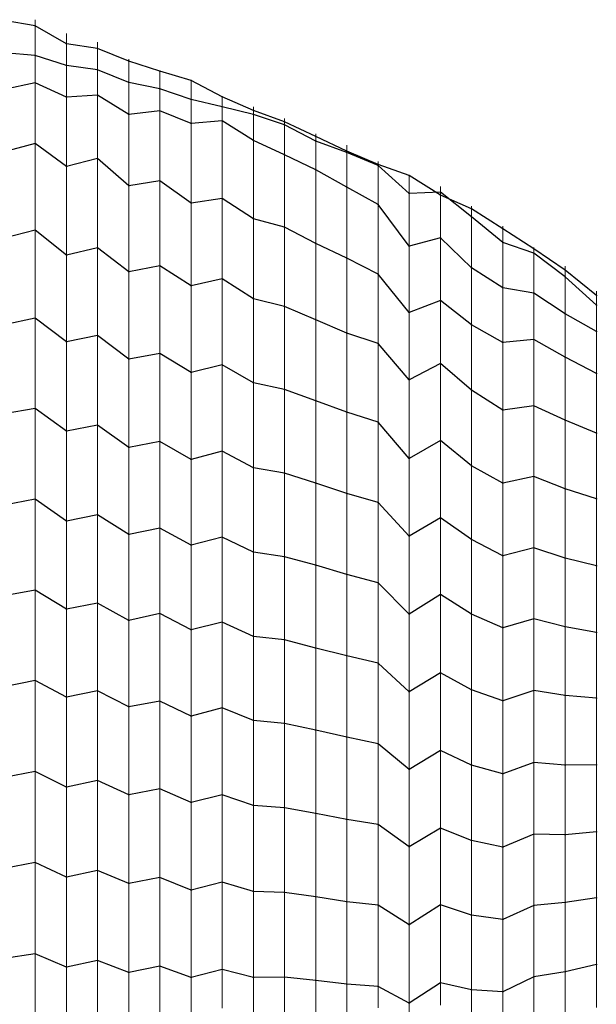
# Model space of a CAD drawing. Extents: x -2 to 194, y -30 to 73.
# Tile 3 of 4: x 16 to 35, y -3 to 29. Entities that reach past the tile are written whole.
import ezdxf

# ---------------------------------------------------------------- set-up
doc = ezdxf.new("R2010")
doc.units = 0
doc.header["$LTSCALE"] = 1.400842
doc.layers.add('1', color=7, linetype='CONTINUOUS')
doc.layers.add('poly', color=5, linetype='CONTINUOUS')

msp = doc.modelspace()

# ---------------------------------------------------------------- linework, layer by layer
at = {"layer": '1', "linetype": 'Continuous', "lineweight": 0}
for points in [[(17, -3.962, -3.534), (17, -2.928, -3.502), (17, -1.925, -3.52), (17, -0.919, -3.598), (17, 0.088, -3.635), (17, 1.096, -3.687), (17, 2.113, -3.463), (17, 3.165, -3.597), (17, 4.154, -3.758), (17, 5.183, -3.651), (17, 6.191, -3.667), (17, 7.202, -3.477), (17, 8.212, -3.431), (17, 9.205, -3.152), (17, 10.215, -3.051), (17, 11.214, -3.011), (17, 12.209, -2.771), (17, 13.261, -2.873), (17, 14.287, -2.701), (17, 15.316, -2.802), (17, 16.306, -2.955), (17, 17.303, -3.107), (17, 18.291, -3.301), (17, 19.272, -3.522), (17, 20.214, -3.892), (17, 21.183, -4.154), (17, 22.159, -4.385), (17, 23.13, -4.649), (17, 24.092, -4.938), (17, 24.992, -5.415), (17, 25.749, -6.122), (17, 26.395, -6.897), (17, 26.794, -7.865), (17, 27.088, -8.826), (17, 27.264, -9.818), (17, 27.823, -10.742), (17, 28.123, -11.732), (17, 28.394, -12.696), (17, 28.482, -13.71), (17, 28.311, -14.729), (17, 28.612, -15.799)], [(18, -3.924, -4.343), (18, -2.924, -4.466), (18, -1.903, -4.408), (18, -0.898, -4.406), (18, 0.101, -4.499), (18, 1.107, -4.507), (18, 2.115, -4.503), (18, 3.117, -4.486), (18, 4.113, -4.384), (18, 5.115, -4.379), (18, 6.112, -4.27), (18, 7.104, -4.114), (18, 8.134, -4.255), (18, 9.195, -3.923), (18, 10.183, -3.73), (18, 11.17, -3.53), (18, 12.135, -3.255), (18, 13.183, -3.273), (18, 14.191, -3.14), (18, 15.199, -3.13), (18, 16.198, -3.259), (18, 17.196, -3.406), (18, 18.188, -3.577), (18, 19.169, -3.779), (18, 20.137, -4.055), (18, 21.085, -4.389), (18, 22.086, -4.553), (18, 23.095, -4.589), (18, 24.086, -4.855), (18, 24.995, -5.327), (18, 25.767, -6.009), (18, 26.339, -6.872), (18, 26.743, -7.804), (18, 26.988, -8.787), (18, 27.305, -9.741), (18, 27.609, -10.697), (18, 27.776, -11.693), (18, 27.949, -12.683), (18, 27.754, -13.732), (18, 28.172, -14.835)], [(19, -3.798, -5.174), (19, -2.786, -5.174), (19, -1.785, -5.334), (19, -0.739, -5.188), (19, 0.281, -5.281), (19, 1.287, -5.253), (19, 2.29, -5.288), (19, 3.3, -5.35), (19, 4.319, -5.173), (19, 5.317, -5.039), (19, 6.316, -4.986), (19, 7.308, -4.829), (19, 8.291, -4.617), (19, 9.287, -4.457), (19, 10.227, -4.07), (19, 11.256, -3.953), (19, 12.243, -3.779), (19, 13.213, -3.509), (19, 14.242, -3.479), (19, 15.238, -3.416), (19, 16.247, -3.567), (19, 17.237, -3.712), (19, 18.235, -3.85), (19, 19.228, -4.031), (19, 20.2, -4.286), (19, 21.161, -4.56), (19, 22.18, -4.63), (19, 23.183, -4.724), (19, 24.164, -4.982), (19, 25.056, -5.532), (19, 25.799, -6.233), (19, 26.304, -7.153), (19, 26.614, -8.128), (19, 26.799, -9.121), (19, 27.129, -10.079), (19, 27.397, -11.046), (19, 27.702, -12), (19, 27.67, -13.06), (19, 27.372, -14.052), (19, 27.896, -15.266)], [(20, -3.497, -5.775), (20, -2.494, -5.844), (20, -1.488, -5.82), (20, -0.486, -5.891), (20, 0.522, -5.922), (20, 1.533, -5.843), (20, 2.54, -5.843), (20, 3.54, -5.893), (20, 4.555, -5.679), (20, 5.567, -5.646), (20, 6.563, -5.549), (20, 7.546, -5.33), (20, 8.504, -5.019), (20, 9.498, -4.838), (20, 10.452, -4.468), (20, 11.499, -4.397), (20, 12.486, -4.15), (20, 13.469, -3.96), (20, 14.439, -3.721), (20, 15.469, -3.716), (20, 16.469, -3.871), (20, 17.466, -4.013), (20, 18.463, -4.153), (20, 19.463, -4.277), (20, 20.442, -4.516), (20, 21.383, -4.88), (20, 22.428, -4.968), (20, 23.414, -5.183), (20, 24.363, -5.533), (20, 25.224, -6.101), (20, 25.793, -7.054), (20, 26.21, -7.972), (20, 26.503, -8.938), (20, 26.748, -9.913), (20, 26.964, -10.893), (20, 27.258, -11.853), (20, 27.345, -12.873), (20, 27.165, -13.891), (20, 27.239, -14.92)], [(21, -3.381, -6.285), (21, -2.366, -6.243), (21, -1.363, -6.255), (21, -0.357, -6.355), (21, 0.652, -6.371), (21, 1.66, -6.173), (21, 2.673, -6.161), (21, 3.671, -6.093), (21, 4.67, -5.971), (21, 5.667, -5.918), (21, 6.658, -5.689), (21, 7.638, -5.508), (21, 8.63, -5.33), (21, 9.626, -5.165), (21, 10.574, -4.798), (21, 11.598, -4.685), (21, 12.568, -4.328), (21, 13.57, -4.162), (21, 14.539, -3.872), (21, 15.59, -3.898), (21, 16.591, -4.061), (21, 17.586, -4.211), (21, 18.582, -4.358), (21, 19.577, -4.51), (21, 20.571, -4.676), (21, 21.508, -5.117), (21, 22.544, -5.274), (21, 23.516, -5.546), (21, 24.443, -5.94), (21, 25.293, -6.505), (21, 25.88, -7.434), (21, 26.142, -8.45), (21, 26.385, -9.428), (21, 26.406, -10.452), (21, 26.735, -11.446), (21, 26.976, -12.421), (21, 26.887, -13.475), (21, 26.738, -14.465), (21, 26.756, -15.482)], [(22, -3.238, -6.654), (22, -2.219, -6.582), (22, -1.217, -6.508), (22, -0.222, -6.459), (22, 0.784, -6.6), (22, 1.802, -6.571), (22, 2.804, -6.507), (22, 3.807, -6.433), (22, 4.804, -6.286), (22, 5.778, -6.048), (22, 6.794, -5.986), (22, 7.786, -5.8), (22, 8.776, -5.611), (22, 9.744, -5.337), (22, 10.763, -5.27), (22, 11.743, -4.913), (22, 12.736, -4.721), (22, 13.702, -4.464), (22, 14.698, -4.276), (22, 15.682, -4.112), (22, 16.707, -4.201), (22, 17.695, -4.359), (22, 18.685, -4.541), (22, 19.686, -4.66), (22, 20.68, -4.825), (22, 21.614, -5.277), (22, 22.584, -5.578), (22, 23.55, -5.854), (22, 24.506, -6.159), (22, 25.359, -6.761), (22, 25.899, -7.731), (22, 26.023, -8.806), (22, 26.081, -9.805), (22, 26.481, -10.785), (22, 26.654, -11.797), (22, 26.676, -12.81), (22, 26.408, -13.816), (22, 26.345, -14.821)], [(23, -3.069, -6.959), (23, -2.052, -6.931), (23, -1.051, -6.85), (23, -0.057, -6.794), (23, 0.949, -6.821), (23, 1.963, -6.779), (23, 2.958, -6.641), (23, 3.963, -6.566), (23, 4.953, -6.444), (23, 5.952, -6.401), (23, 6.945, -6.162), (23, 7.924, -5.939), (23, 8.903, -5.753), (23, 9.884, -5.528), (23, 10.887, -5.424), (23, 11.843, -5.046), (23, 12.888, -4.978), (23, 13.873, -4.689), (23, 14.859, -4.504), (23, 15.843, -4.283), (23, 16.871, -4.317), (23, 17.869, -4.502), (23, 18.851, -4.73), (23, 19.854, -4.849), (23, 20.827, -5.134), (23, 21.739, -5.584), (23, 22.625, -6.045), (23, 23.655, -6.23), (23, 24.601, -6.603), (23, 25.406, -7.29), (23, 25.785, -8.388), (23, 25.734, -9.464), (23, 25.896, -10.478), (23, 26.154, -11.449), (23, 26.154, -12.486), (23, 26.118, -13.487), (23, 25.9, -14.481), (23, 26.004, -15.532)], [(24, -3.759, -7.087), (24, -2.733, -7.216), (24, -1.719, -7.204), (24, -0.722, -7.077), (24, 0.282, -7.072), (24, 1.279, -6.946), (24, 2.288, -6.946), (24, 3.288, -6.937), (24, 4.282, -6.692), (24, 5.285, -6.575), (24, 6.293, -6.548), (24, 7.288, -6.34), (24, 8.273, -6.142), (24, 9.241, -5.866), (24, 10.24, -5.715), (24, 11.215, -5.469), (24, 12.183, -5.214), (24, 13.181, -5.054), (24, 14.174, -4.888), (24, 15.146, -4.648), (24, 16.14, -4.476), (24, 17.155, -4.471), (24, 18.154, -4.642), (24, 19.114, -4.941), (24, 20.116, -5.087), (24, 21.072, -5.44), (24, 21.966, -5.899), (24, 22.897, -6.27), (24, 23.876, -6.527), (24, 24.759, -7.094), (24, 25.352, -8.018), (24, 25.564, -9.073), (24, 25.584, -10.09), (24, 25.52, -11.092), (24, 25.698, -12.112), (24, 25.701, -13.128), (24, 25.683, -14.127), (24, 25.823, -15.137)], [(25, -3.328, -7.458), (25, -2.317, -7.324), (25, -1.319, -7.246), (25, -0.307, -7.34), (25, 0.718, -7.169), (25, 1.732, -7.172), (25, 2.734, -7.06), (25, 3.726, -6.884), (25, 4.715, -6.77), (25, 5.716, -6.744), (25, 6.713, -6.498), (25, 7.707, -6.328), (25, 8.701, -6.148), (25, 9.679, -5.901), (25, 10.672, -5.727), (25, 11.641, -5.451), (25, 12.629, -5.28), (25, 13.627, -5.133), (25, 14.604, -4.897), (25, 15.593, -4.705), (25, 16.588, -4.545), (25, 17.614, -4.652), (25, 18.597, -4.874), (25, 19.56, -5.169), (25, 20.501, -5.53), (25, 21.415, -5.939), (25, 22.369, -6.254), (25, 23.222, -6.853), (25, 24.091, -7.361), (25, 24.841, -8.053), (25, 25.219, -9.121), (25, 25.246, -10.175), (25, 25.157, -11.178), (25, 25.281, -12.196), (25, 25.405, -13.188), (25, 25.158, -14.226), (25, 25.44, -15.327)], [(26, -3.871, -7.573), (26, -2.88, -7.486), (26, -1.884, -7.439), (26, -0.89, -7.403), (26, 0.109, -7.45), (26, 1.136, -7.219), (26, 2.157, -7.213), (26, 3.156, -7.119), (26, 4.153, -6.967), (26, 5.144, -6.86), (26, 6.133, -6.738), (26, 7.105, -6.446), (26, 8.098, -6.28), (26, 9.096, -6.119), (26, 10.084, -5.928), (26, 11.089, -5.836), (26, 12.062, -5.566), (26, 13.042, -5.332), (26, 14.049, -5.238), (26, 15.02, -4.944), (26, 16.027, -4.823), (26, 17.02, -4.715), (26, 18.036, -4.869), (26, 18.99, -5.263), (26, 19.939, -5.589), (26, 20.871, -5.965), (26, 21.725, -6.529), (26, 22.612, -7), (26, 23.56, -7.352), (26, 24.344, -8.121), (26, 24.784, -9.101), (26, 24.701, -10.236), (26, 24.718, -11.244), (26, 24.813, -12.242), (26, 24.956, -13.235), (26, 24.79, -14.269), (26, 24.912, -15.304)], [(27, -3.537, -7.748), (27, -2.559, -7.501), (27, -1.497, -7.626), (27, -0.483, -7.599), (27, 0.512, -7.461), (27, 1.508, -7.314), (27, 2.511, -7.208), (27, 3.5, -7.097), (27, 4.489, -6.99), (27, 5.476, -6.869), (27, 6.478, -6.779), (27, 7.464, -6.507), (27, 8.472, -6.414), (27, 9.459, -6.211), (27, 10.452, -6.05), (27, 11.426, -5.808), (27, 12.395, -5.57), (27, 13.397, -5.452), (27, 14.372, -5.175), (27, 15.372, -5.051), (27, 16.367, -4.897), (27, 17.382, -4.921), (27, 18.378, -5.338), (27, 19.243, -5.862), (27, 20.191, -6.233), (27, 21.115, -6.625), (27, 21.945, -7.236), (27, 22.922, -7.601), (27, 23.727, -8.298), (27, 24.22, -9.259), (27, 24.377, -10.301), (27, 24.241, -11.332), (27, 24.443, -12.375), (27, 24.322, -13.417), (27, 24.46, -14.444), (27, 24.586, -15.437)], [(28, -3.065, -7.81), (28, -2.022, -7.806), (28, -1.024, -7.729), (28, -0.02, -7.666), (28, 0.97, -7.491), (28, 1.969, -7.363), (28, 2.968, -7.237), (28, 3.969, -7.109), (28, 4.955, -6.979), (28, 5.942, -6.844), (28, 6.92, -6.649), (28, 7.908, -6.505), (28, 8.901, -6.346), (28, 9.898, -6.197), (28, 10.878, -5.975), (28, 11.865, -5.826), (28, 12.861, -5.684), (28, 13.852, -5.582), (28, 14.826, -5.322), (28, 15.831, -5.198), (28, 16.839, -5.148), (28, 17.848, -5.322), (28, 18.759, -5.923), (28, 19.556, -6.535), (28, 20.521, -6.923), (28, 21.411, -7.4), (28, 22.226, -7.998), (28, 23.106, -8.497), (28, 23.767, -9.356), (28, 23.954, -10.474), (28, 23.942, -11.492), (28, 24.068, -12.502), (28, 23.864, -13.535), (28, 23.944, -14.573), (28, 23.902, -15.58)], [(29, -3.521, -8.138), (29, -2.537, -7.921), (29, -1.535, -7.836), (29, -0.538, -7.808), (29, 0.451, -7.621), (29, 1.456, -7.544), (29, 2.454, -7.414), (29, 3.429, -7.149), (29, 4.418, -6.979), (29, 5.442, -7.005), (29, 6.458, -6.746), (29, 7.464, -6.65), (29, 8.454, -6.561), (29, 9.44, -6.35), (29, 10.433, -6.186), (29, 11.425, -6.067), (29, 12.414, -5.889), (29, 13.393, -5.705), (29, 14.386, -5.534), (29, 15.373, -5.401), (29, 16.384, -5.384), (29, 17.386, -5.476), (29, 18.343, -6.005), (29, 19.151, -6.612), (29, 19.933, -7.236), (29, 20.891, -7.638), (29, 21.709, -8.275), (29, 22.467, -8.927), (29, 23.033, -9.802), (29, 23.42, -10.746), (29, 23.634, -11.741), (29, 23.598, -12.772), (29, 23.396, -13.768), (29, 23.192, -14.749)], [(30, -2.974, -8.194), (30, -1.992, -8.016), (30, -0.986, -7.956), (30, 0.008, -7.9), (30, 0.985, -7.611), (30, 1.98, -7.463), (30, 2.964, -7.251), (30, 3.969, -7.167), (30, 4.956, -7.006), (30, 5.95, -6.909), (30, 6.935, -6.721), (30, 7.936, -6.595), (30, 8.931, -6.446), (30, 9.94, -6.421), (30, 10.93, -6.272), (30, 11.92, -6.095), (30, 12.887, -5.824), (30, 13.863, -5.605), (30, 14.877, -5.561), (30, 15.874, -5.487), (30, 16.884, -5.622), (30, 17.848, -5.975), (30, 18.684, -6.608), (30, 19.462, -7.238), (30, 20.24, -7.867), (30, 21.045, -8.462), (30, 21.861, -9.042), (30, 22.542, -9.812), (30, 23.052, -10.699), (30, 23.269, -11.73), (30, 23.131, -12.781), (30, 22.874, -13.758), (30, 22.522, -14.697), (30, 22.528, -15.772)], [(31, -3.204, -8.298), (31, -2.197, -8.232), (31, -1.218, -7.966), (31, -0.2, -7.908), (31, 0.794, -7.794), (31, 1.774, -7.573), (31, 2.756, -7.355), (31, 3.76, -7.257), (31, 4.747, -7.124), (31, 5.734, -6.997), (31, 6.727, -6.829), (31, 7.733, -6.73), (31, 8.724, -6.626), (31, 9.724, -6.516), (31, 10.715, -6.35), (31, 11.704, -6.219), (31, 12.669, -5.849), (31, 13.664, -5.662), (31, 14.679, -5.652), (31, 15.677, -5.675), (31, 16.678, -5.833), (31, 17.626, -6.216), (31, 18.485, -6.76), (31, 19.26, -7.407), (31, 20.017, -8.054), (31, 20.735, -8.752), (31, 21.492, -9.409), (31, 22.147, -10.18), (31, 22.631, -11.083), (31, 22.633, -12.217), (31, 22.479, -13.217), (31, 22.204, -14.189), (31, 21.917, -15.147)], [(32, -3.302, -8.328), (32, -2.296, -8.24), (32, -1.307, -8.062), (32, -0.33, -7.859), (32, 0.678, -7.795), (32, 1.667, -7.522), (32, 2.667, -7.395), (32, 3.668, -7.266), (32, 4.661, -7.191), (32, 5.652, -7.077), (32, 6.654, -6.983), (32, 7.644, -6.798), (32, 8.652, -6.746), (32, 9.638, -6.551), (32, 10.637, -6.43), (32, 11.605, -6.15), (32, 12.593, -5.951), (32, 13.589, -5.846), (32, 14.595, -5.865), (32, 15.592, -6.065), (32, 16.591, -6.173), (32, 17.552, -6.576), (32, 18.43, -7.065), (32, 19.221, -7.702), (32, 19.937, -8.407), (32, 20.487, -9.277), (32, 21.241, -9.986), (32, 21.775, -10.881), (32, 21.99, -11.918), (32, 21.874, -12.962), (32, 21.637, -13.945), (32, 21.297, -14.894)], [(33, -3.357, -8.341), (33, -2.354, -8.221), (33, -1.35, -8.163), (33, -0.359, -7.981), (33, 0.631, -7.831), (33, 1.613, -7.661), (33, 2.592, -7.458), (33, 3.591, -7.337), (33, 4.581, -7.243), (33, 5.569, -7.113), (33, 6.567, -7.062), (33, 7.559, -6.927), (33, 8.561, -6.822), (33, 9.553, -6.665), (33, 10.534, -6.438), (33, 11.517, -6.263), (33, 12.491, -6.01), (33, 13.519, -5.984), (33, 14.523, -6.151), (33, 15.493, -6.416), (33, 16.499, -6.529), (33, 17.458, -6.921), (33, 18.348, -7.391), (33, 19.12, -8.072), (33, 19.695, -8.931), (33, 20.255, -9.763), (33, 20.903, -10.532), (33, 21.311, -11.499), (33, 21.286, -12.598), (33, 21.264, -13.604), (33, 20.905, -14.596), (33, 20.488, -15.509)], [(34, -3.235, -8.229), (34, -2.231, -8.222), (34, -1.234, -8.141), (34, -0.243, -8.025), (34, 0.744, -7.825), (34, 1.696, -7.488), (34, 2.718, -7.363), (34, 3.73, -7.405), (34, 4.745, -7.279), (34, 5.746, -7.188), (34, 6.749, -7.07), (34, 7.741, -6.982), (34, 8.726, -6.759), (34, 9.717, -6.576), (34, 10.701, -6.369), (34, 11.685, -6.208), (34, 12.678, -6.107), (34, 13.698, -6.223), (34, 14.684, -6.416), (34, 15.674, -6.597), (34, 16.623, -6.951), (34, 17.525, -7.389), (34, 18.34, -8.005), (34, 18.976, -8.821), (34, 19.385, -9.771), (34, 20.004, -10.593), (34, 20.533, -11.451), (34, 20.715, -12.515), (34, 20.547, -13.56), (34, 20.282, -14.531), (34, 19.803, -15.437)], [(35, -3.055, -8.165), (35, -2.055, -8.151), (35, -1.059, -8.041), (35, -0.067, -7.945), (35, 0.915, -7.719), (35, 1.888, -7.48), (35, 2.902, -7.413), (35, 3.907, -7.476), (35, 4.935, -7.287), (35, 5.945, -7.246), (35, 6.94, -7.07), (35, 7.925, -6.848), (35, 8.906, -6.627), (35, 9.877, -6.407), (35, 10.883, -6.326), (35, 11.879, -6.289), (35, 12.879, -6.356), (35, 13.871, -6.488), (35, 14.862, -6.675), (35, 15.816, -7.005), (35, 16.72, -7.455), (35, 17.552, -8.024), (35, 18.248, -8.774), (35, 18.73, -9.693), (35, 19.098, -10.631), (35, 19.504, -11.547), (35, 19.915, -12.457), (35, 19.752, -13.629), (35, 19.41, -14.592), (35, 18.884, -15.466)]]:
    msp.add_polyline3d(points, dxfattribs=at)
at = {"layer": 'poly'}
for points in [[(35, 19.768, -13.513), (34, 20.581, -13.353), (33, 21.27, -13.344), (32, 21.912, -12.622), (31, 22.544, -12.796), (30, 22.986, -13.334), (29, 23.616, -12.263), (28, 23.973, -12.981), (27, 24.394, -12.803), (26, 24.87, -12.639), (25, 25.34, -12.665), (24, 25.699, -12.385), (23, 26.144, -12.749), (22, 26.66, -12.047), (21, 26.957, -12.644), (20, 27.278, -12.092), (19, 27.686, -12.52), (18, 27.838, -12.046), (17, 28.413, -12.914), (16, 28.59, -12.455)], [(35, 19.466, -11.461), (34, 20.369, -11.185), (33, 21.127, -11.063), (32, 21.471, -10.372), (31, 22.292, -10.452), (30, 23.087, -10.864), (29, 23.046, -9.833), (28, 23.94, -10.386), (27, 24.359, -10.181), (26, 24.721, -9.956), (25, 25.24, -9.949), (24, 25.575, -9.641), (23, 25.816, -9.977), (22, 26.053, -9.33), (21, 26.394, -9.874), (20, 26.601, -9.328), (19, 27.008, -9.725), (18, 27.141, -9.247), (17, 27.466, -10.152), (16, 27.553, -9.741)], [(35, 18.617, -9.478), (34, 19.181, -9.297), (33, 19.844, -9.151), (32, 20.018, -8.536), (31, 20.653, -8.673), (30, 21.619, -8.87), (29, 21.354, -7.998), (28, 22.684, -8.257), (27, 23.242, -7.877), (26, 23.801, -7.589), (25, 24.276, -7.531), (24, 24.742, -7.083), (23, 25.365, -7.255), (22, 25.282, -6.707), (21, 25.693, -7.139), (20, 25.573, -6.685), (19, 26.196, -6.955), (18, 26.13, -6.555), (17, 26.588, -7.365), (16, 26.37, -7.073)], [(35, 17.271, -7.832), (34, 17.791, -7.59), (33, 18.356, -7.398), (32, 18.266, -6.974), (31, 18.836, -7.053), (30, 19.609, -7.357), (29, 19.228, -6.674), (28, 20.459, -6.898), (27, 20.969, -6.563), (26, 21.443, -6.342), (25, 21.96, -6.119), (24, 22.228, -6.003), (23, 22.876, -6.09), (22, 22.726, -5.619), (21, 23.444, -5.526), (20, 23.29, -5.156), (19, 24.158, -4.98), (18, 23.91, -4.807), (17, 24.646, -5.231), (16, 24.373, -4.985)], [(35, 15.362, -6.848), (34, 15.775, -6.635), (33, 16.235, -6.499), (32, 16.093, -6.119), (31, 16.734, -5.856), (30, 17.587, -5.879), (29, 17.064, -5.446), (28, 18.229, -5.573), (27, 18.566, -5.451), (26, 18.991, -5.263), (25, 19.419, -5.126), (24, 19.665, -5.021), (23, 20.307, -4.981), (22, 20.078, -4.725), (21, 20.721, -4.746), (20, 20.526, -4.549), (19, 21.299, -4.57), (18, 21.061, -4.38), (17, 21.861, -4.314), (16, 21.614, -4.058)], [(35, 13.255, -6.406), (34, 13.577, -6.209), (33, 13.965, -6.058), (32, 13.755, -5.849), (31, 14.315, -5.655), (30, 15.128, -5.542), (29, 14.547, -5.512), (28, 15.708, -5.213), (27, 16.031, -4.949), (26, 16.393, -4.783), (25, 16.756, -4.563), (24, 16.969, -4.472), (23, 17.552, -4.443), (22, 17.301, -4.296), (21, 17.916, -4.259), (20, 17.726, -4.05), (19, 18.484, -3.895), (18, 18.281, -3.596), (17, 19.047, -3.471), (16, 18.831, -3.21)], [(35, 11.103, -6.318), (34, 11.352, -6.263), (33, 11.679, -6.22), (32, 11.427, -6.202), (31, 11.948, -6.126), (30, 12.646, -5.892), (29, 12.059, -5.953), (28, 13.139, -5.655), (27, 13.429, -5.442), (26, 13.755, -5.265), (25, 14.072, -5.025), (24, 14.25, -4.869), (23, 14.778, -4.519), (22, 14.518, -4.31), (21, 15.092, -3.885), (20, 14.901, -3.719), (19, 15.617, -3.473), (18, 15.422, -3.158), (17, 16.154, -2.931), (16, 15.973, -2.598)], [(35, 8.97, -6.612), (34, 9.151, -6.68), (33, 9.409, -6.687), (32, 9.116, -6.654), (31, 9.552, -6.534), (30, 10.182, -6.385), (29, 9.562, -6.33), (28, 10.556, -6.047), (27, 10.83, -5.956), (26, 11.129, -5.824), (25, 11.39, -5.522), (24, 11.539, -5.384), (23, 12.025, -5.034), (22, 11.772, -4.907), (21, 12.313, -4.422), (20, 12.11, -4.244), (19, 12.742, -3.64), (18, 12.539, -3.262), (17, 13.24, -2.871), (16, 13.054, -2.478)], [(35, 6.864, -7.083), (34, 6.945, -7.053), (33, 7.111, -6.988), (32, 6.781, -6.959), (31, 7.13, -6.789), (30, 7.681, -6.627), (29, 7.065, -6.688), (28, 7.982, -6.493), (27, 8.221, -6.437), (26, 8.469, -6.22), (25, 8.733, -6.14), (24, 8.846, -5.979), (23, 9.305, -5.661), (22, 9.054, -5.532), (21, 9.582, -5.172), (20, 9.353, -4.864), (19, 9.91, -4.2), (18, 9.714, -3.822), (17, 10.331, -3.046), (16, 10.143, -2.46)], [(35, 4.724, -7.326), (34, 4.716, -7.283), (33, 4.805, -7.213), (32, 4.434, -7.208), (31, 4.718, -7.127), (30, 5.192, -6.983), (29, 4.573, -6.983), (28, 5.404, -6.918), (27, 5.61, -6.857), (26, 5.841, -6.774), (25, 6.054, -6.661), (24, 6.148, -6.552), (23, 6.557, -6.255), (22, 6.29, -6.016), (21, 6.773, -5.668), (20, 6.59, -5.543), (19, 7.1, -4.862), (18, 6.893, -4.147), (17, 7.431, -3.466), (16, 7.233, -2.546)], [(35, 2.582, -7.434), (34, 2.486, -7.391), (33, 2.502, -7.477), (32, 2.089, -7.468), (31, 2.307, -7.455), (30, 2.699, -7.308), (29, 2.099, -7.46), (28, 2.813, -7.256), (27, 2.972, -7.156), (26, 3.172, -7.117), (25, 3.346, -6.951), (24, 3.419, -6.905), (23, 3.771, -6.58), (22, 3.52, -6.454), (21, 3.955, -6.058), (20, 3.763, -5.846), (19, 4.223, -5.189), (18, 4.016, -4.394), (17, 4.509, -3.721), (16, 4.321, -2.738)], [(35, 0.465, -7.822), (34, 0.317, -7.911), (33, 0.222, -7.892), (32, -0.23, -7.852), (31, -0.086, -7.895), (30, 0.242, -7.831), (29, -0.404, -7.783), (28, 0.226, -7.623), (27, 0.338, -7.485), (26, 0.5, -7.362), (25, 0.632, -7.183), (24, 0.667, -7.023), (23, 0.971, -6.82), (22, 0.714, -6.59), (21, 1.118, -6.279), (20, 0.921, -5.891), (19, 1.34, -5.255), (18, 1.128, -4.506), (17, 1.602, -3.575), (16, 1.401, -2.741)], [(35, -1.671, -8.109), (34, -1.903, -8.195), (33, -2.072, -8.204), (32, -2.553, -8.262), (31, -2.483, -8.251), (30, -2.257, -8.064), (29, -2.915, -8.004), (28, -2.379, -7.807), (27, -2.303, -7.531), (26, -2.18, -7.453), (25, -2.079, -7.305), (24, -2.084, -7.208), (23, -1.837, -6.914), (22, -2.084, -6.572), (21, -1.721, -6.251), (20, -1.924, -5.83), (19, -1.546, -5.301), (18, -1.76, -4.407), (17, -1.327, -3.566), (16, -1.484, -2.67)]]:
    msp.add_polyline3d(points, dxfattribs=at)
for p in [(17, 28.413, -12.914), (18, 27.838, -12.046), (17, 27.466, -10.152), (19, 27.686, -12.52), (20, 27.278, -12.092), (18, 27.141, -9.247), (19, 27.008, -9.725), (21, 26.957, -12.644), (17, 26.588, -7.365), (20, 26.601, -9.328), (22, 26.66, -12.047), (19, 26.196, -6.955), (21, 26.394, -9.874), (18, 26.13, -6.555), (22, 26.053, -9.33), (23, 26.144, -12.749), (20, 25.573, -6.685), (21, 25.693, -7.139), (23, 25.816, -9.977), (24, 25.699, -12.385), (24, 25.575, -9.641), (22, 25.282, -6.707), (23, 25.365, -7.255), (25, 25.34, -12.665), (25, 25.24, -9.949), (17, 24.646, -5.231), (24, 24.742, -7.083), (26, 24.87, -12.639), (26, 24.721, -9.956), (27, 24.394, -12.803), (27, 24.359, -10.181), (19, 24.158, -4.98), (25, 24.276, -7.531), (18, 23.91, -4.807), (26, 23.801, -7.589), (28, 23.973, -12.981), (28, 23.94, -10.386), (21, 23.444, -5.526), (29, 23.616, -12.263), (20, 23.29, -5.156), (27, 23.242, -7.877), (29, 23.046, -9.833), (30, 23.087, -10.864), (22, 22.726, -5.619), (23, 22.876, -6.09), (30, 22.986, -13.334), (28, 22.684, -8.257), (31, 22.544, -12.796), (24, 22.228, -6.003), (31, 22.292, -10.452), (17, 21.861, -4.314), (25, 21.96, -6.119), (32, 21.912, -12.622), (30, 21.619, -8.87), (32, 21.471, -10.372), (19, 21.299, -4.57), (26, 21.443, -6.342), (29, 21.354, -7.998), (33, 21.27, -13.344), (18, 21.061, -4.38), (27, 20.969, -6.563), (33, 21.127, -11.063), (20, 20.526, -4.549), (21, 20.721, -4.746), (31, 20.653, -8.673), (34, 20.581, -13.353), (23, 20.307, -4.981), (28, 20.459, -6.898), (34, 20.369, -11.185), (22, 20.078, -4.725), (32, 20.018, -8.536), (24, 19.665, -5.021), (30, 19.609, -7.357), (33, 19.844, -9.151), (35, 19.768, -13.513), (25, 19.419, -5.126), (35, 19.466, -11.461), (17, 19.047, -3.471), (26, 18.991, -5.263), (29, 19.228, -6.674), (34, 19.181, -9.297), (31, 18.836, -7.053), (19, 18.484, -3.895), (27, 18.566, -5.451), (33, 18.356, -7.398), (35, 18.617, -9.478), (18, 18.281, -3.596), (28, 18.229, -5.573), (32, 18.266, -6.974), (20, 17.726, -4.05), (21, 17.916, -4.259), (34, 17.791, -7.59), (23, 17.552, -4.443), (30, 17.587, -5.879), (22, 17.301, -4.296), (29, 17.064, -5.446), (35, 17.271, -7.832), (24, 16.969, -4.472), (25, 16.756, -4.563), (31, 16.734, -5.856), (17, 16.154, -2.931), (26, 16.393, -4.783), (33, 16.235, -6.499), (27, 16.031, -4.949), (32, 16.093, -6.119), (19, 15.617, -3.473), (28, 15.708, -5.213), (34, 15.775, -6.635), (18, 15.422, -3.158), (35, 15.362, -6.848), (20, 14.901, -3.719), (21, 15.092, -3.885), (30, 15.128, -5.542), (22, 14.518, -4.31), (23, 14.778, -4.519), (29, 14.547, -5.512), (24, 14.25, -4.869), (31, 14.315, -5.655), (25, 14.072, -5.025), (33, 13.965, -6.058), (26, 13.755, -5.265), (32, 13.755, -5.849), (34, 13.577, -6.209), (27, 13.429, -5.442), (17, 13.24, -2.871), (28, 13.139, -5.655), (35, 13.255, -6.406), (19, 12.742, -3.64), (30, 12.646, -5.892), (18, 12.539, -3.262), (21, 12.313, -4.422), (20, 12.11, -4.244), (23, 12.025, -5.034), (29, 12.059, -5.953), (22, 11.772, -4.907), (31, 11.948, -6.126), (33, 11.679, -6.22), (24, 11.539, -5.384), (25, 11.39, -5.522), (32, 11.427, -6.202), (26, 11.129, -5.824), (34, 11.352, -6.263), (35, 11.103, -6.318), (27, 10.83, -5.956), (28, 10.556, -6.047), (17, 10.331, -3.046), (30, 10.182, -6.385), (19, 9.91, -4.2), (18, 9.714, -3.822), (21, 9.582, -5.172), (29, 9.562, -6.33), (31, 9.552, -6.534), (20, 9.353, -4.864), (23, 9.305, -5.661), (33, 9.409, -6.687), (22, 9.054, -5.532), (24, 8.846, -5.979), (32, 9.116, -6.654), (34, 9.151, -6.68), (35, 8.97, -6.612), (25, 8.733, -6.14), (26, 8.469, -6.22), (27, 8.221, -6.437), (28, 7.982, -6.493), (30, 7.681, -6.627), (17, 7.431, -3.466), (19, 7.1, -4.862), (29, 7.065, -6.688), (31, 7.13, -6.789), (33, 7.111, -6.988), (34, 6.945, -7.053), (18, 6.893, -4.147), (21, 6.773, -5.668), (32, 6.781, -6.959), (35, 6.864, -7.083), (20, 6.59, -5.543), (23, 6.557, -6.255), (22, 6.29, -6.016), (24, 6.148, -6.552), (25, 6.054, -6.661), (26, 5.841, -6.774), (27, 5.61, -6.857), (28, 5.404, -6.918), (30, 5.192, -6.983), (33, 4.805, -7.213), (17, 4.509, -3.721), (29, 4.573, -6.983), (31, 4.718, -7.127), (32, 4.434, -7.208), (34, 4.716, -7.283), (35, 4.724, -7.326), (19, 4.223, -5.189), (18, 4.016, -4.394), (21, 3.955, -6.058), (20, 3.763, -5.846), (22, 3.52, -6.454), (23, 3.771, -6.58), (24, 3.419, -6.905), (25, 3.346, -6.951), (26, 3.172, -7.117), (27, 2.972, -7.156), (28, 2.813, -7.256), (30, 2.699, -7.308), (35, 2.582, -7.434), (31, 2.307, -7.455), (33, 2.502, -7.477), (34, 2.486, -7.391), (29, 2.099, -7.46), (32, 2.089, -7.468), (17, 1.602, -3.575), (19, 1.34, -5.255), (18, 1.128, -4.506), (21, 1.118, -6.279), (23, 0.971, -6.82), (20, 0.921, -5.891), (22, 0.714, -6.59), (24, 0.667, -7.023), (25, 0.632, -7.183), (26, 0.5, -7.362), (27, 0.338, -7.485), (34, 0.317, -7.911), (35, 0.465, -7.822), (28, 0.226, -7.623), (30, 0.242, -7.831), (33, 0.222, -7.892), (31, -0.086, -7.895), (32, -0.23, -7.852), (29, -0.404, -7.783), (17, -1.327, -3.566), (19, -1.546, -5.301), (18, -1.76, -4.407), (21, -1.721, -6.251), (23, -1.837, -6.914), (35, -1.671, -8.109), (20, -1.924, -5.83), (22, -2.084, -6.572), (24, -2.084, -7.208), (25, -2.079, -7.305), (26, -2.18, -7.453), (33, -2.072, -8.204), (34, -1.903, -8.195), (27, -2.303, -7.531), (28, -2.379, -7.807), (30, -2.257, -8.064), (31, -2.483, -8.251), (32, -2.553, -8.262), (29, -2.915, -8.004)]:
    msp.add_point(p, dxfattribs=at)

doc.saveas('drawing.dxf')
